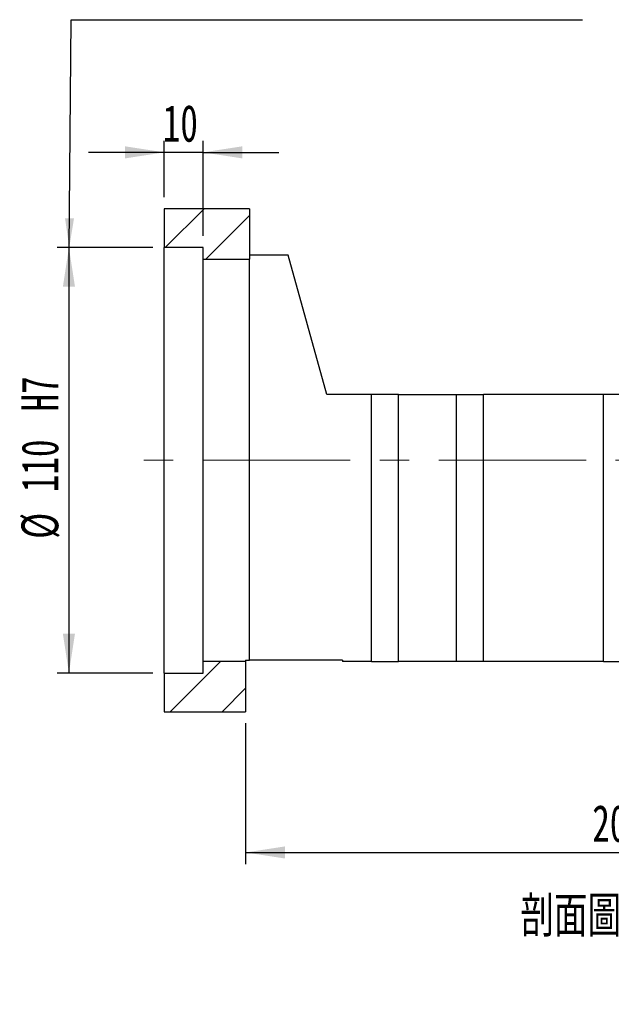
# Paper-space layout 'MBCS35-G' of a CAD drawing. Header units: millimetres. Extents: x 29 to 286, y 6 to 200.
# Tile 4 of 7: x 175 to 226, y 6 to 91. Entities that reach past the tile are written whole.
import ezdxf

# ---------------------------------------------------------------- set-up
doc = ezdxf.new("R2010")
doc.units = ezdxf.units.MM
doc.linetypes.add('CENTERX2', pattern=[20.32, 12.7, -2.54, 2.54, -2.54])
doc.layers.add('圖層0', color=7, linetype='Continuous')
doc.styles.add('SLDTEXTSTYLE0', font='TXT', dxfattribs={"width": 0.7})
doc.styles.add('SLDTEXTSTYLE4', font='TXT', dxfattribs={"width": 0.75, "bigfont": 'bigfont'})
doc.dimstyles.new('SLDDIMSTYLE3', dxfattribs={"dimtxt": 3.389974, "dimasz": 2.5, "dimexe": 0, "dimexo": 0.0625, "dimgap": 0.847493, "dimtad": 1, "dimlfac": 3, "dimrnd": 1e-09, "dimzin": 12, "dimdsep": 46, "dimtxsty": 'SLDTEXTSTYLE0', "dimsah": 1, "dimcen": 0.09, "dimadec": 0, "dimazin": 3, "dimtfac": 1, "dimtofl": 0, "dimtmove": 0, "dimatfit": 3, "dimfxl": 1, "dimfrac": 2, "dimtolj": 1, "dimtzin": 12, "dimarcsym": 0})
doc.dimstyles.new('SLDDIMSTYLE4', dxfattribs={"dimtxt": 3.389974, "dimasz": 2.5, "dimexe": 0, "dimexo": 0.0625, "dimgap": 0.847493, "dimtad": 1, "dimlfac": 3, "dimrnd": 1e-09, "dimzin": 12, "dimdsep": 46, "dimtxsty": 'SLDTEXTSTYLE0', "dimsah": 1, "dimcen": 0.09, "dimadec": 0, "dimazin": 3, "dimtfac": 1, "dimtmove": 0, "dimatfit": 0, "dimfxl": 1, "dimfrac": 2, "dimtolj": 1, "dimtzin": 12, "dimarcsym": 0})
doc.dimstyles.new('SLDDIMSTYLE8', dxfattribs={"dimtxt": 3.389974, "dimasz": 2.5, "dimexe": 0, "dimexo": 0.0625, "dimgap": 0.847493, "dimtad": 1, "dimlfac": 3, "dimrnd": 1e-09, "dimzin": 12, "dimdsep": 46, "dimtxsty": 'SLDTEXTSTYLE0', "dimsah": 1, "dimcen": 0.09, "dimadec": 0, "dimazin": 3, "dimtfac": 1, "dimtofl": 0, "dimtmove": 0, "dimatfit": 3, "dimfxl": 1, "dimfrac": 2, "dimtolj": 1, "dimarcsym": 0})

# ---------------------------------------------------------------- blocks, each defined once
blk = doc.blocks.new('_D_32')
at = {"layer": '圖層0', "color": 7}
for p, q in [((187.806, 75.482), (187.806, 80.344)), ((191.14, 72.149), (191.14, 80.344)), ((187.806, 79.344), (181.287, 79.344)), ((191.14, 79.344), (187.806, 79.344)), ((191.14, 79.344), (197.659, 79.344))]:
    blk.add_line(p, q, dxfattribs=at)
for points in [[(187.806, 79.344), (184.416, 79.865), (184.416, 78.822)], [(191.14, 79.344), (194.53, 78.822), (194.53, 79.865)]]:
    blk.add_solid(points, dxfattribs=at)
at = {"layer": '圖層0', "color": 7, "insert": (187.672, 83.437), "char_height": 3.175, "attachment_point": 1, "style": 'SLDTEXTSTYLE0'}
blk.add_mtext('10', dxfattribs=at)
blk = doc.blocks.new('_D_33')
at = {"layer": '圖層0', "color": 7}
for p, q in [((186.806, 71.149), (178.589, 71.149)), ((179.589, 71.149), (179.589, 34.482)), ((186.806, 34.482), (178.589, 34.482))]:
    blk.add_line(p, q, dxfattribs=at)
for points in [[(179.589, 71.149), (179.068, 67.759), (180.111, 67.759)], [(179.589, 34.482), (180.111, 37.872), (179.068, 37.872)]]:
    blk.add_solid(points, dxfattribs=at)
at = {"layer": '圖層0', "color": 7, "char_height": 3.175, "attachment_point": 1, "rotation": 90, "style": 'SLDTEXTSTYLE0'}
for s, insert in [('H7', (175.496, 57.018)), ('110', (175.496, 50.064)), ('%%c', (175.496, 46.042))]:
    blk.add_mtext(s, dxfattribs=dict(at, insert=insert))
blk = doc.blocks.new('_D_34')
at = {"layer": '圖層0', "color": 7}
for p, q in [((262.806, 37.149), (262.806, 18.019)), ((194.806, 30.149), (194.806, 18.019)), ((194.806, 19.019), (262.806, 19.019))]:
    blk.add_line(p, q, dxfattribs=at)
for points in [[(194.806, 19.019), (198.196, 18.497), (198.196, 19.54)], [(262.806, 19.019), (259.416, 19.54), (259.416, 18.497)]]:
    blk.add_solid(points, dxfattribs=at)
at = {"layer": '圖層0', "color": 7, "insert": (224.666, 23.111), "char_height": 3.175, "attachment_point": 1, "style": 'SLDTEXTSTYLE0'}
blk.add_mtext('204', dxfattribs=at)

psp = doc.layouts.new('MBCS35-G')

# ---------------------------------------------------------------- hatches: boundary and pattern name
at = {"layer": '圖層0', "linetype": 'Continuous', "lineweight": 18}
h = psp.add_hatch(dxfattribs=at)
h.set_pattern_fill('ANSI31', color=256, style=0)
h.paths.add_polyline_path([(195.1396, 70.1487), (195.1396, 74.482), (187.8063, 74.482), (187.8063, 71.1487), (191.1396, 71.1487), (191.1396, 70.1487)], flags=0)
h = psp.add_hatch(dxfattribs=at)
h.set_pattern_fill('ANSI31', color=256, style=0)
h.paths.add_polyline_path([(194.8063, 31.1487), (194.8063, 35.482), (191.1396, 35.482), (191.1396, 34.4821), (187.8063, 34.4821), (187.8063, 31.1487)], flags=0)

# ---------------------------------------------------------------- linework, layer by layer
at = {"color": 7, "linetype": 'Continuous', "lineweight": 25}
for p, q in [((187.8063, 74.482), (187.8063, 71.1487)), ((195.1396, 74.482), (187.8063, 74.482)), ((195.1396, 74.482), (195.1396, 70.1487)), ((191.1396, 71.1487), (187.8063, 71.1487)), ((187.8063, 34.4821), (187.8063, 71.1487)), ((191.1396, 70.1487), (191.1396, 71.1487)), ((198.473, 70.482), (195.1396, 70.482)), ((201.8063, 58.4821), (198.473, 70.482)), ((191.1396, 70.1487), (195.1396, 70.1487)), ((191.1396, 35.482), (191.1396, 70.1487)), ((195.1396, 35.5821), (195.1396, 70.1487)), ((205.6396, 58.4821), (201.8063, 58.4821)), ((205.6396, 35.482), (205.6396, 58.4821)), ((207.973, 58.4821), (205.6396, 58.4821)), ((207.973, 35.482), (207.973, 58.4821)), ((207.973, 58.4821), (212.973, 58.4821)), ((212.973, 35.482), (212.973, 58.4821)), ((212.973, 58.4821), (215.3063, 58.4821)), ((215.3063, 35.482), (215.3063, 58.4821)), ((225.6396, 58.4821), (215.3063, 58.4821)), ((225.6396, 35.482), (225.6396, 58.4821)), ((227.973, 58.4821), (225.6396, 58.4821)), ((191.1396, 34.4821), (191.1396, 35.482)), ((194.8063, 35.482), (191.1396, 35.482)), ((194.8063, 35.5821), (195.1396, 35.5821)), ((194.8063, 35.5821), (194.8063, 35.482)), ((194.8063, 35.482), (194.8063, 31.1487)), ((203.1396, 35.5821), (195.1396, 35.5821)), ((203.1396, 35.5821), (203.1396, 35.482)), ((205.6396, 35.482), (203.1396, 35.482)), ((205.6396, 35.482), (207.973, 35.482)), ((212.973, 35.482), (207.973, 35.482)), ((215.3063, 35.482), (212.973, 35.482)), ((225.6396, 35.482), (215.3063, 35.482)), ((225.6396, 35.482), (227.973, 35.482)), ((187.8063, 34.4821), (187.8063, 31.1487)), ((187.8063, 34.4821), (191.1396, 34.4821)), ((187.8063, 31.1487), (194.8063, 31.1487))]:
    psp.add_line(p, q, dxfattribs=at)
at = {"layer": '圖層0', "color": 7}
for p, q in [((179.6183, 71.1487), (179.7912, 90.7752)), ((179.7912, 90.7752), (223.8356, 90.7752))]:
    psp.add_line(p, q, dxfattribs=at)
at = {"layer": '圖層0', "color": 7, "linetype": 'CENTERX2', "lineweight": 18}
psp.add_line((264.7771, 52.8154), (185.9752, 52.8154), dxfattribs=at)
at = {"layer": '圖層0', "color": 7}
psp.add_solid([(179.6183, 71.1487), (180.0249, 73.6452), (179.2557, 73.652)], dxfattribs=at)

# ---------------------------------------------------------------- texts
at = {"layer": '圖層0', "insert": (227.4645, 15.2691), "char_height": 3.5, "attachment_point": 2, "style": 'SLDTEXTSTYLE4'}
psp.add_mtext('\\M+19655\\M+196CA\\M+19AA4 F-F', dxfattribs=at)

# ---------------------------------------------------------------- dimensions: what is measured, and where the dimension line sits
at = {"layer": '圖層0', "color": 7}
for base, p1, p2, dimstyle, picture, middle in [((187.8063, 79.3439), (191.1396, 71.1487), (187.8063, 74.482), 'SLDDIMSTYLE4', '_D_32', (189.6597, 79.3439)), ((262.8063, 19.0186), (194.8063, 31.1487), (262.8063, 38.1487), 'SLDDIMSTYLE3', '_D_34', (227.6468, 19.0186))]:
    dim = psp.add_linear_dim(base=base, p1=p1, p2=p2, dimstyle=dimstyle, dxfattribs=at)
    dim.commit()
    dim.dimension.update_dxf_attribs({"geometry": picture, "text_midpoint": middle, "dimtype": 160})
dim = psp.add_linear_dim(base=(179.5891, 34.4821), p1=(187.8063, 71.1487), p2=(187.8063, 34.4821), angle=90, text='%%c<>H7', dimstyle='SLDDIMSTYLE8', dxfattribs=at)
dim.commit()
dim.dimension.update_dxf_attribs({"geometry": '_D_33', "text_midpoint": (179.5891, 54.0118), "dimtype": 160})

doc.saveas('drawing.dxf')
